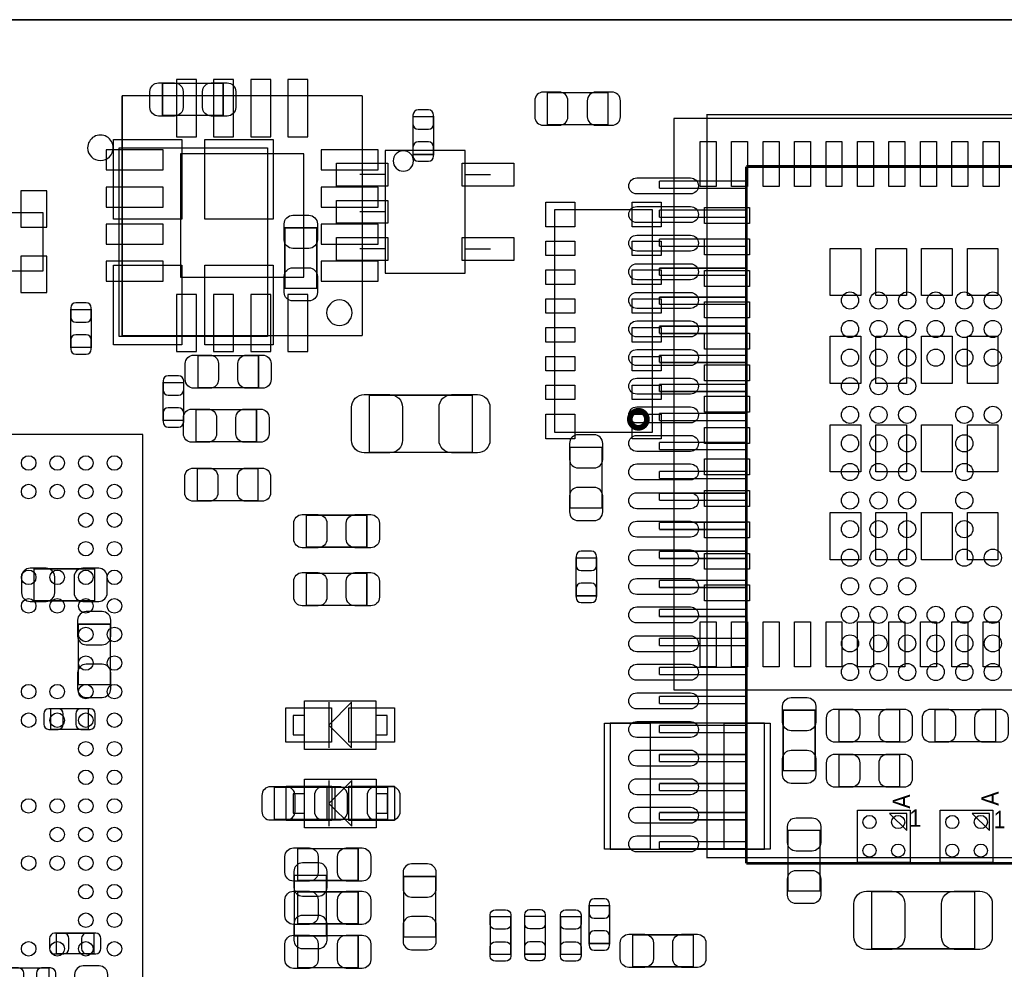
# Model space of a CAD drawing. Extents: x 7.2 to 74.8, y 33.9 to 67.
# Tile 6 of 8: x 38.4 to 55.6, y 50.4 to 67. Entities that reach past the tile are written whole.
import ezdxf

# ---------------------------------------------------------------- set-up
doc = ezdxf.new("R2010")
doc.units = 0
for name, color, linetype in [('ASSEMBLY_BOTTOM', 52, 'CONTINUOUS'), ('ASSEMBLY_TOP', 140, 'CONTINUOUS'), ('BOTTOM', 2, 'CONTINUOUS'), ('OUTLINE', 3, 'CONTINUOUS'), ('TOP', 5, 'CONTINUOUS')]:
    doc.layers.add(name, color=color, linetype=linetype)

msp = doc.modelspace()

# ---------------------------------------------------------------- linework, layer by layer
at = {"layer": 'ASSEMBLY_BOTTOM'}
for points, const_width in [([(44.390564, 65.660524), (40.19042, 65.660524)], 0.0254), ([(40.19042, 65.660524), (40.19042, 61.46038)], 0.0254), ([(44.390564, 61.46038), (44.390564, 65.660524)], 0.0254), ([(47.627794, 65.710308), (47.627794, 65.150492), (48.68799, 65.150492), (48.68799, 65.710308), (47.627794, 65.710308)], 0.024892), ([(45.637958, 65.289938), (45.277786, 65.289938), (45.277786, 64.630046), (45.637958, 64.630046), (45.637958, 65.289938)], 0.024892), ([(50.423318, 65.325244), (50.423318, 52.325016), (61.923422, 52.325016), (61.923422, 65.325244), (50.423318, 65.325244)], 0.0254), ([(67.925188, 64.419226), (51.110388, 64.419226)], 0.0508), ([(51.110388, 64.419226), (51.110388, 52.227226)], 0.0508), ([(49.586388, 64.038226), (49.586388, 64.165226)], 0.0254), ([(49.586388, 64.165226), (51.110388, 64.165226)], 0.0254), ([(51.110388, 64.038226), (49.586388, 64.038226)], 0.0254), ([(49.586388, 63.530226), (49.586388, 63.657226)], 0.0254), ([(49.586388, 63.657226), (51.110388, 63.657226)], 0.0254), ([(51.110388, 63.530226), (49.586388, 63.530226)], 0.0254), ([(49.586388, 63.022226), (49.586388, 63.149226)], 0.0254), ([(49.586388, 63.149226), (51.110388, 63.149226)], 0.0254), ([(51.110388, 63.022226), (49.586388, 63.022226)], 0.0254), ([(49.586388, 62.514226), (49.586388, 62.641226)], 0.0254), ([(49.586388, 62.641226), (51.110388, 62.641226)], 0.0254), ([(51.110388, 62.514226), (49.586388, 62.514226)], 0.0254), ([(49.586388, 62.006226), (49.586388, 62.133226)], 0.0254), ([(49.586388, 62.133226), (51.110388, 62.133226)], 0.0254), ([(51.110388, 62.006226), (49.586388, 62.006226)], 0.0254), ([(39.291006, 61.254386), (39.651178, 61.254386), (39.651178, 61.914278), (39.291006, 61.914278), (39.291006, 61.254386)], 0.024892), ([(49.586388, 61.498226), (49.586388, 61.625226)], 0.0254), ([(49.586388, 61.625226), (51.110388, 61.625226)], 0.0254), ([(51.110388, 61.498226), (49.586388, 61.498226)], 0.0254), ([(40.19042, 61.46038), (44.390564, 61.46038)], 0.0254), ([(49.586388, 60.990226), (49.586388, 61.117226)], 0.0254), ([(49.586388, 61.117226), (51.110388, 61.117226)], 0.0254), ([(51.110388, 60.990226), (49.586388, 60.990226)], 0.0254), ([(40.906446, 59.979306), (41.266618, 59.979306), (41.266618, 60.639198), (40.906446, 60.639198), (40.906446, 59.979306)], 0.024892), ([(49.586388, 60.482226), (49.586388, 60.609226)], 0.0254), ([(49.586388, 60.609226), (51.110388, 60.609226)], 0.0254), ([(51.110388, 60.482226), (49.586388, 60.482226)], 0.0254), ([(49.586388, 59.974226), (49.586388, 60.101226)], 0.0254), ([(49.586388, 60.101226), (51.110388, 60.101226)], 0.0254), ([(51.110388, 59.974226), (49.586388, 59.974226)], 0.0254), ([(49.586388, 59.466226), (49.586388, 59.593226)], 0.0254), ([(49.586388, 59.593226), (51.110388, 59.593226)], 0.0254), ([(48.586898, 59.504834), (48.027082, 59.504834), (48.027082, 58.444638), (48.586898, 58.444638), (48.586898, 59.504834)], 0.024892), ([(51.110388, 59.466226), (49.586388, 59.466226)], 0.0254), ([(49.586388, 58.958226), (49.586388, 59.085226)], 0.0254), ([(49.586388, 59.085226), (51.110388, 59.085226)], 0.0254), ([(51.110388, 58.958226), (49.586388, 58.958226)], 0.0254), ([(49.586388, 58.577226), (49.586388, 58.704226)], 0.0254), ([(49.586388, 58.704226), (51.110388, 58.704226)], 0.0254), ([(51.110388, 58.577226), (49.586388, 58.577226)], 0.0254), ([(49.586388, 58.069226), (49.586388, 58.196226)], 0.0254), ([(49.586388, 58.196226), (51.110388, 58.196226)], 0.0254), ([(51.110388, 58.069226), (49.586388, 58.069226)], 0.0254), ([(48.130206, 56.908192), (48.490378, 56.908192), (48.490378, 57.568084), (48.130206, 57.568084), (48.130206, 56.908192)], 0.024892), ([(49.586388, 57.561226), (49.586388, 57.688226)], 0.0254), ([(49.586388, 57.688226), (51.110388, 57.688226)], 0.0254), ([(51.110388, 57.561226), (49.586388, 57.561226)], 0.0254), ([(38.64991, 57.380124), (38.64991, 56.820308), (39.710106, 56.820308), (39.710106, 57.380124), (38.64991, 57.380124)], 0.024892), ([(49.586388, 57.053226), (49.586388, 57.180226)], 0.0254), ([(49.586388, 57.180226), (51.110388, 57.180226)], 0.0254), ([(51.110388, 57.053226), (49.586388, 57.053226)], 0.0254), ([(49.586388, 56.545226), (49.586388, 56.672226)], 0.0254), ([(49.586388, 56.672226), (51.110388, 56.672226)], 0.0254), ([(51.110388, 56.545226), (49.586388, 56.545226)], 0.0254), ([(39.981632, 56.411622), (39.421816, 56.411622), (39.421816, 55.351426), (39.981632, 55.351426), (39.981632, 56.411622)], 0.024892), ([(49.586388, 56.037226), (49.586388, 56.164226)], 0.0254), ([(49.586388, 56.164226), (51.110388, 56.164226)], 0.0254), ([(51.110388, 56.037226), (49.586388, 56.037226)], 0.0254), ([(49.586388, 55.529226), (49.586388, 55.656226)], 0.0254), ([(49.586388, 55.656226), (51.110388, 55.656226)], 0.0254), ([(51.110388, 55.529226), (49.586388, 55.529226)], 0.0254), ([(49.586388, 55.021226), (49.586388, 55.148226)], 0.0254), ([(49.586388, 55.148226), (51.110388, 55.148226)], 0.0254), ([(51.110388, 55.021226), (49.586388, 55.021226)], 0.0254), ([(38.939216, 54.932072), (38.939216, 54.5719), (39.599108, 54.5719), (39.599108, 54.932072), (38.939216, 54.932072)], 0.024892), ([(49.586388, 54.513226), (49.586388, 54.640226)], 0.0254), ([(49.586388, 54.640226), (51.110388, 54.640226)], 0.0254), ([(51.110388, 54.513226), (49.586388, 54.513226)], 0.0254), ([(49.586388, 54.005226), (49.586388, 54.132226)], 0.0254), ([(49.586388, 54.132226), (51.110388, 54.132226)], 0.0254), ([(51.110388, 54.005226), (49.586388, 54.005226)], 0.0254), ([(49.586388, 53.497226), (49.586388, 53.624226)], 0.0254), ([(49.586388, 53.624226), (51.110388, 53.624226)], 0.0254), ([(42.854118, 53.5559), (42.854118, 52.996084), (43.914314, 52.996084), (43.914314, 53.5559), (42.854118, 53.5559)], 0.024892), ([(44.834302, 52.996084), (44.834302, 53.5559), (43.774106, 53.5559), (43.774106, 52.996084), (44.834302, 52.996084)], 0.024892), ([(51.110388, 53.497226), (49.586388, 53.497226)], 0.0254), ([(49.586388, 52.989226), (49.586388, 53.116226)], 0.0254), ([(49.586388, 53.116226), (51.110388, 53.116226)], 0.0254), ([(51.110388, 52.989226), (49.586388, 52.989226)], 0.0254), ([(49.586388, 52.481226), (49.586388, 52.608226)], 0.0254), ([(49.586388, 52.608226), (51.110388, 52.608226)], 0.0254), ([(51.110388, 52.481226), (49.586388, 52.481226)], 0.0254), ([(51.110388, 52.227226), (67.925188, 52.227226)], 0.0508), ([(43.204384, 50.955702), (43.7642, 50.955702), (43.7642, 52.015898), (43.204384, 52.015898), (43.204384, 50.955702)], 0.024892), ([(45.113956, 50.936906), (45.673772, 50.936906), (45.673772, 51.997102), (45.113956, 51.997102), (45.113956, 50.936906)], 0.024892), ([(48.358806, 50.825654), (48.718978, 50.825654), (48.718978, 51.485546), (48.358806, 51.485546), (48.358806, 50.825654)], 0.024892), ([(39.039546, 51.005486), (39.039546, 50.645314), (39.699438, 50.645314), (39.699438, 51.005486), (39.039546, 51.005486)], 0.024892), ([(38.249606, 50.39741), (38.249606, 50.037238), (38.909498, 50.037238), (38.909498, 50.39741), (38.249606, 50.39741)], 0.024892)]:
    msp.add_lwpolyline(points, dxfattribs=dict(at, const_width=const_width))
msp.add_lwpolyline([(36.804092, 62.595252), (38.810692, 62.595252), (38.810692, 63.611252), (36.804092, 63.611252), (36.804092, 62.595252)], dxfattribs=at)
msp.add_lwpolyline([(43.990514, 62.08395, 0.414271), (43.766994, 61.86043, 0.414144), (43.990514, 61.63691, 0.414156), (44.214034, 61.86043, 0.414144)], format="xyb", close=True, dxfattribs=at)
at = {"layer": 'ASSEMBLY_TOP', "const_width": 0.024892}
for points in [[(40.896794, 65.312544), (40.896794, 65.87236), (41.95699, 65.87236), (41.95699, 65.312544), (40.896794, 65.312544)], [(43.595544, 62.286388), (43.035728, 62.286388), (43.035728, 63.346584), (43.595544, 63.346584), (43.595544, 62.286388)], [(41.515538, 60.550298), (41.515538, 61.110114), (42.575734, 61.110114), (42.575734, 60.550298), (41.515538, 60.550298)], [(44.51477, 59.418474), (44.51477, 60.418726), (46.314614, 60.418726), (46.314614, 59.418474), (44.51477, 59.418474)], [(41.480994, 59.60491), (41.480994, 60.164726), (42.54119, 60.164726), (42.54119, 59.60491), (41.480994, 59.60491)], [(41.506394, 58.571892), (41.506394, 59.131708), (42.56659, 59.131708), (42.56659, 58.571892), (41.506394, 58.571892)], [(43.411394, 57.759092), (43.411394, 58.318908), (44.47159, 58.318908), (44.47159, 57.759092), (43.411394, 57.759092)], [(43.411394, 56.743092), (43.411394, 57.302908), (44.47159, 57.302908), (44.47159, 56.743092), (43.411394, 56.743092)], [(51.754024, 54.90718), (52.31384, 54.90718), (52.31384, 53.846984), (51.754024, 53.846984), (51.754024, 54.90718)], [(53.79339, 54.915308), (53.79339, 54.355492), (52.733194, 54.355492), (52.733194, 54.915308), (53.79339, 54.915308)], [(55.46979, 54.915308), (55.46979, 54.355492), (54.409594, 54.355492), (54.409594, 54.915308), (55.46979, 54.915308)], [(53.79339, 54.127908), (53.79339, 53.568092), (52.733194, 53.568092), (52.733194, 54.127908), (53.79339, 54.127908)], [(52.4002, 51.743102), (51.840384, 51.743102), (51.840384, 52.803298), (52.4002, 52.803298), (52.4002, 51.743102)], [(43.258994, 51.92649), (43.258994, 52.486306), (44.31919, 52.486306), (44.31919, 51.92649), (43.258994, 51.92649)], [(43.258994, 51.169824), (43.258994, 51.72964), (44.31919, 51.72964), (44.31919, 51.169824), (43.258994, 51.169824)], [(53.30317, 50.731674), (53.30317, 51.731926), (55.103014, 51.731926), (55.103014, 50.731674), (53.30317, 50.731674)], [(46.989746, 50.634646), (46.629574, 50.634646), (46.629574, 51.294538), (46.989746, 51.294538), (46.989746, 50.634646)], [(47.593504, 50.638964), (47.233332, 50.638964), (47.233332, 51.298856), (47.593504, 51.298856), (47.593504, 50.638964)], [(48.218852, 50.634138), (47.85868, 50.634138), (47.85868, 51.29403), (48.218852, 51.29403), (48.218852, 50.634138)], [(50.183542, 50.97653), (50.183542, 50.416714), (49.123346, 50.416714), (49.123346, 50.97653), (50.183542, 50.97653)], [(43.258994, 50.400204), (43.258994, 50.96002), (44.31919, 50.96002), (44.31919, 50.400204), (43.258994, 50.400204)]]:
    msp.add_lwpolyline(points, dxfattribs=at)
at = {"layer": 'ASSEMBLY_TOP'}
for points in [[(59.841892, 65.260728), (49.844452, 65.260728), (49.844452, 55.263288), (59.841892, 55.263288), (59.841892, 65.260728)], [(44.790868, 64.702182), (44.790868, 62.552072), (46.190916, 62.552072), (46.190916, 64.702182), (44.790868, 64.702182)], [(44.805092, 64.27724), (44.347892, 64.27724)], [(46.176692, 64.27724), (46.633892, 64.27724)], [(44.805092, 63.627), (44.347892, 63.627)], [(44.805092, 62.97676), (44.347892, 62.97676)], [(46.176692, 62.97676), (46.633892, 62.97676)], [(26.554938, 45.731938), (40.55491, 45.731938), (40.55491, 59.73191), (26.954988, 59.73191), (26.554938, 59.33186), (26.554938, 45.731938)], [(43.37939, 55.070756), (44.629578, 55.070756), (44.629578, 54.220872), (43.37939, 54.220872), (43.37939, 55.070756)], [(43.804586, 55.045864), (43.804586, 54.245764)], [(44.204382, 55.045864), (43.804586, 54.645814), (44.204382, 54.245764), (44.204382, 55.045864)], [(43.37939, 54.475888), (43.37939, 54.81574), (43.179492, 54.81574), (43.179492, 54.475888), (43.37939, 54.475888)], [(44.829476, 54.475888), (44.829476, 54.81574), (44.629578, 54.81574), (44.629578, 54.475888), (44.829476, 54.475888)], [(48.725836, 52.477416), (51.425856, 52.477416), (51.425856, 54.67731), (48.725836, 54.67731), (48.725836, 52.477416)], [(43.382184, 53.70068), (44.632372, 53.70068), (44.632372, 52.850796), (43.382184, 52.850796), (43.382184, 53.70068)], [(43.80738, 53.675788), (43.80738, 52.875688)], [(44.207176, 53.675788), (43.80738, 53.275738), (44.207176, 52.875688), (44.207176, 53.675788)], [(43.382184, 53.105812), (43.382184, 53.445664), (43.182286, 53.445664), (43.182286, 53.105812), (43.382184, 53.105812)], [(44.83227, 53.105812), (44.83227, 53.445664), (44.632372, 53.445664), (44.632372, 53.105812), (44.83227, 53.105812)], [(53.056028, 53.159406), (53.973984, 53.159406), (53.973984, 52.24145), (53.056028, 52.24145), (53.056028, 53.159406)], [(54.50332, 53.159406), (55.421276, 53.159406), (55.421276, 52.24145), (54.50332, 52.24145), (54.50332, 53.159406)]]:
    msp.add_lwpolyline(points, dxfattribs=at)
for points in [[(40.033956, 64.746886, 1.000125), (39.586916, 64.746886, 0.999875), (40.033956, 64.746886)], [(45.287692, 64.516, 1), (44.932092, 64.516, 1), (45.287692, 64.516)]]:
    msp.add_lwpolyline(points, format="xyb", dxfattribs=at)
for points in [[(40.136064, 64.74587), (42.736008, 64.74587), (42.736008, 61.445902), (40.136064, 61.445902)], [(49.461928, 59.765946), (47.760128, 59.765946), (47.760128, 63.667386), (49.461928, 63.667386)], [(53.915056, 53.100478), (53.615082, 53.100478), (53.915056, 52.800504)], [(55.362348, 53.100478), (55.062374, 53.100478), (55.362348, 52.800504)]]:
    msp.add_lwpolyline(points, close=True, dxfattribs=at)
at = {"layer": 'ASSEMBLY_TOP', "const_width": 0.09906}
msp.add_lwpolyline([(49.370488, 59.996578, 0.999739), (49.07153, 59.996832, 1.000261), (49.370488, 59.996578)], format="xyb", dxfattribs=at)
at = {"layer": 'BOTTOM'}
for points in [[(41.14038, 64.940561), (41.490392, 64.940561), (41.490392, 65.940559), (41.14038, 65.940559)], [(41.790366, 64.940561), (42.140378, 64.940561), (42.140378, 65.940559), (41.790366, 65.940559)], [(42.440606, 64.940561), (42.790618, 64.940561), (42.790618, 65.940559), (42.440606, 65.940559)], [(43.090592, 64.940561), (43.440604, 64.940561), (43.440604, 65.940559), (43.090592, 65.940559)], [(39.910385, 64.360552), (40.910383, 64.360552), (40.910383, 64.710564), (39.910385, 64.710564)], [(41.210484, 62.480444), (43.3705, 62.480444), (43.3705, 64.64046), (41.210484, 64.64046)], [(43.670601, 64.360552), (44.670599, 64.360552), (44.670599, 64.710564), (43.670601, 64.710564)], [(38.4175, 63.992252), (38.4175, 63.357252), (38.8747, 63.357252), (38.8747, 63.992252)], [(39.910385, 63.710566), (40.910383, 63.710566), (40.910383, 64.060578), (39.910385, 64.060578)], [(43.670601, 63.710566), (44.670599, 63.710566), (44.670599, 64.060578), (43.670601, 64.060578)], [(39.910385, 63.060326), (40.910383, 63.060326), (40.910383, 63.410338), (39.910385, 63.410338)], [(43.670601, 63.060326), (44.670599, 63.060326), (44.670599, 63.410338), (43.670601, 63.410338)], [(38.418262, 62.849252), (38.418262, 62.214252), (38.875462, 62.214252), (38.875462, 62.849252)], [(39.910385, 62.41034), (40.910383, 62.41034), (40.910383, 62.760352), (39.910385, 62.760352)], [(43.670601, 62.41034), (44.670599, 62.41034), (44.670599, 62.760352), (43.670601, 62.760352)], [(41.14038, 61.180345), (41.490392, 61.180345), (41.490392, 62.180343), (41.14038, 62.180343)], [(41.790366, 61.180345), (42.140378, 61.180345), (42.140378, 62.180343), (41.790366, 62.180343)], [(42.440606, 61.180345), (42.790618, 61.180345), (42.790618, 62.180343), (42.440606, 62.180343)], [(43.090592, 61.180345), (43.440604, 61.180345), (43.440604, 62.180343), (43.090592, 62.180343)]]:
    msp.add_lwpolyline(points, close=True, dxfattribs=at)
for points in [[(47.557944, 65.140332), (47.837852, 65.140332, 0.414846), (47.987966, 65.290446), (47.987966, 65.570354, 0.414846), (47.837852, 65.720468), (47.557944, 65.720468, 0.414846), (47.40783, 65.570354), (47.40783, 65.290446, 0.414846)], [(48.75784, 65.720468), (48.477932, 65.720468, 0.414846), (48.327818, 65.570354), (48.327818, 65.290446, 0.414846), (48.477932, 65.140332), (48.75784, 65.140332, 0.414846), (48.907954, 65.290446), (48.907954, 65.570354, 0.414846)], [(45.277786, 65.31991), (45.277786, 65.15989, 0.413587), (45.367956, 65.069974), (45.547788, 65.069974, 0.413587), (45.637958, 65.15989), (45.637958, 65.31991, 0.413587), (45.547788, 65.409826), (45.367956, 65.409826, 0.413587)], [(45.637958, 64.600074), (45.637958, 64.760094, 0.413587), (45.547788, 64.85001), (45.367956, 64.85001, 0.413587), (45.277786, 64.760094), (45.277786, 64.600074, 0.413587), (45.367956, 64.510158), (45.547788, 64.510158, 0.413587)], [(50.132488, 63.939166), (49.192688, 63.939166, -1), (49.192688, 64.218566), (50.132488, 64.218566, -1)], [(50.132488, 63.438786), (49.192688, 63.438786, -1), (49.192688, 63.718186), (50.132488, 63.718186, -1)], [(50.132488, 62.938406), (49.192688, 62.938406, -1), (49.192688, 63.217806), (50.132488, 63.217806, -1)], [(50.132488, 62.438026), (49.192688, 62.438026, -1), (49.192688, 62.717426), (50.132488, 62.717426, -1)], [(50.132488, 61.937646), (49.192688, 61.937646, -1), (49.192688, 62.217046), (50.132488, 62.217046, -1)], [(39.291006, 61.94425), (39.291006, 61.78423, 0.413587), (39.381176, 61.694314), (39.561008, 61.694314, 0.413587), (39.651178, 61.78423), (39.651178, 61.94425, 0.413587), (39.561008, 62.034166), (39.381176, 62.034166, 0.413587)], [(50.132488, 61.437266), (49.192688, 61.437266, -1), (49.192688, 61.716666), (50.132488, 61.716666, -1)], [(39.651178, 61.224414), (39.651178, 61.384434, 0.413587), (39.561008, 61.47435), (39.381176, 61.47435, 0.413587), (39.291006, 61.384434), (39.291006, 61.224414, 0.413587), (39.381176, 61.134498), (39.561008, 61.134498, 0.413587)], [(50.132488, 60.936886), (49.192688, 60.936886, -1), (49.192688, 61.216286), (50.132488, 61.216286, -1)], [(40.906446, 60.66917), (40.906446, 60.50915, 0.413587), (40.996616, 60.419234), (41.176448, 60.419234, 0.413587), (41.266618, 60.50915), (41.266618, 60.66917, 0.413587), (41.176448, 60.759086), (40.996616, 60.759086, 0.413587)], [(50.132488, 60.436506), (49.192688, 60.436506, -1), (49.192688, 60.715906), (50.132488, 60.715906, -1)], [(41.266618, 59.949334), (41.266618, 60.109354, 0.413587), (41.176448, 60.19927), (40.996616, 60.19927, 0.413587), (40.906446, 60.109354), (40.906446, 59.949334, 0.413587), (40.996616, 59.859418), (41.176448, 59.859418, 0.413587)], [(50.132488, 59.933586), (49.192688, 59.933586, -1), (49.192688, 60.212986), (50.132488, 60.212986, -1)], [(48.016922, 59.574684), (48.016922, 59.294776, 0.414846), (48.167036, 59.144662), (48.446944, 59.144662, 0.414846), (48.597058, 59.294776), (48.597058, 59.574684, 0.414846), (48.446944, 59.724798), (48.167036, 59.724798, 0.414846)], [(50.132488, 59.435746), (49.192688, 59.435746, -1), (49.192688, 59.715146), (50.132488, 59.715146, -1)], [(50.132488, 58.935366), (49.192688, 58.935366, -1), (49.192688, 59.214766), (50.132488, 59.214766, -1)], [(48.597058, 58.374788), (48.597058, 58.654696, 0.414846), (48.446944, 58.80481), (48.167036, 58.80481, 0.414846), (48.016922, 58.654696), (48.016922, 58.374788, 0.414846), (48.167036, 58.224674), (48.446944, 58.224674, 0.414846)], [(50.132488, 58.432446), (49.192688, 58.432446, -1), (49.192688, 58.711846), (50.132488, 58.711846, -1)], [(50.132488, 57.934606), (49.192688, 57.934606, -1), (49.192688, 58.214006), (50.132488, 58.214006, -1)], [(50.132488, 57.431686), (49.192688, 57.431686, -1), (49.192688, 57.711086), (50.132488, 57.711086, -1)], [(48.130206, 57.598056), (48.130206, 57.438036, 0.413587), (48.220376, 57.34812), (48.400208, 57.34812, 0.413587), (48.490378, 57.438036), (48.490378, 57.598056, 0.413587), (48.400208, 57.687972), (48.220376, 57.687972, 0.413587)], [(38.58006, 56.810148), (38.859968, 56.810148, 0.414846), (39.010082, 56.960262), (39.010082, 57.24017, 0.414846), (38.859968, 57.390284), (38.58006, 57.390284, 0.414846), (38.429946, 57.24017), (38.429946, 56.960262, 0.414846)], [(39.779956, 57.390284), (39.500048, 57.390284, 0.414846), (39.349934, 57.24017), (39.349934, 56.960262, 0.414846), (39.500048, 56.810148), (39.779956, 56.810148, 0.414846), (39.93007, 56.960262), (39.93007, 57.24017, 0.414846)], [(50.132488, 56.931306), (49.192688, 56.931306, -1), (49.192688, 57.210706), (50.132488, 57.210706, -1)], [(48.490378, 56.87822), (48.490378, 57.03824, 0.413587), (48.400208, 57.128156), (48.220376, 57.128156, 0.413587), (48.130206, 57.03824), (48.130206, 56.87822, 0.413587), (48.220376, 56.788304), (48.400208, 56.788304, 0.413587)], [(50.132488, 56.433466), (49.192688, 56.433466, -1), (49.192688, 56.712866), (50.132488, 56.712866, -1)], [(39.411656, 56.481472), (39.411656, 56.201564, 0.414846), (39.56177, 56.05145), (39.841678, 56.05145, 0.414846), (39.991792, 56.201564), (39.991792, 56.481472, 0.414846), (39.841678, 56.631586), (39.56177, 56.631586, 0.414846)], [(50.132488, 55.930546), (49.192688, 55.930546, -1), (49.192688, 56.209946), (50.132488, 56.209946, -1)], [(39.991792, 55.281576), (39.991792, 55.561484, 0.414846), (39.841678, 55.711598), (39.56177, 55.711598, 0.414846), (39.411656, 55.561484), (39.411656, 55.281576, 0.414846), (39.56177, 55.131462), (39.841678, 55.131462, 0.414846)], [(50.132488, 55.430166), (49.192688, 55.430166, -1), (49.192688, 55.709566), (50.132488, 55.709566, -1)], [(50.132488, 54.929786), (49.192688, 54.929786, -1), (49.192688, 55.209186), (50.132488, 55.209186, -1)], [(38.909244, 54.5719), (39.069264, 54.5719, 0.413587), (39.15918, 54.66207), (39.15918, 54.841902, 0.413587), (39.069264, 54.932072), (38.909244, 54.932072, 0.413587), (38.819328, 54.841902), (38.819328, 54.66207, 0.413587)], [(39.62908, 54.932072), (39.46906, 54.932072, 0.413587), (39.379144, 54.841902), (39.379144, 54.66207, 0.413587), (39.46906, 54.5719), (39.62908, 54.5719, 0.413587), (39.718996, 54.66207), (39.718996, 54.841902, 0.413587)], [(50.132488, 54.429406), (49.192688, 54.429406, -1), (49.192688, 54.708806), (50.132488, 54.708806, -1)], [(50.132488, 53.929026), (49.192688, 53.929026, -1), (49.192688, 54.208426), (50.132488, 54.208426, -1)], [(50.132488, 53.428646), (49.192688, 53.428646, -1), (49.192688, 53.708046), (50.132488, 53.708046, -1)], [(42.784268, 52.985924), (43.064176, 52.985924, 0.414846), (43.21429, 53.136038), (43.21429, 53.415946, 0.414846), (43.064176, 53.56606), (42.784268, 53.56606, 0.414846), (42.634154, 53.415946), (42.634154, 53.136038, 0.414846)], [(43.984164, 53.56606), (43.704256, 53.56606, 0.414846), (43.554142, 53.415946), (43.554142, 53.136038, 0.414846), (43.704256, 52.985924), (43.984164, 52.985924, 0.414846), (44.134278, 53.136038), (44.134278, 53.415946, 0.414846)], [(43.704256, 52.985924), (43.984164, 52.985924, 0.414846), (44.134278, 53.136038), (44.134278, 53.415946, 0.414846), (43.984164, 53.56606), (43.704256, 53.56606, 0.414846), (43.554142, 53.415946), (43.554142, 53.136038, 0.414846)], [(44.904152, 53.56606), (44.624244, 53.56606, 0.414846), (44.47413, 53.415946), (44.47413, 53.136038, 0.414846), (44.624244, 52.985924), (44.904152, 52.985924, 0.414846), (45.054266, 53.136038), (45.054266, 53.415946, 0.414846)], [(50.132488, 52.928266), (49.192688, 52.928266, -1), (49.192688, 53.207666), (50.132488, 53.207666, -1)], [(50.132488, 52.427886), (49.192688, 52.427886, -1), (49.192688, 52.707286), (50.132488, 52.707286, -1)], [(43.194224, 52.085748), (43.194224, 51.80584, 0.414846), (43.344338, 51.655726), (43.624246, 51.655726, 0.414846), (43.77436, 51.80584), (43.77436, 52.085748, 0.414846), (43.624246, 52.235862), (43.344338, 52.235862, 0.414846)], [(45.103796, 52.066952), (45.103796, 51.787044, 0.414846), (45.25391, 51.63693), (45.533818, 51.63693, 0.414846), (45.683932, 51.787044), (45.683932, 52.066952, 0.414846), (45.533818, 52.217066), (45.25391, 52.217066, 0.414846)], [(48.358806, 51.515518), (48.358806, 51.355498, 0.413587), (48.448976, 51.265582), (48.628808, 51.265582, 0.413587), (48.718978, 51.355498), (48.718978, 51.515518, 0.413587), (48.628808, 51.605434), (48.448976, 51.605434, 0.413587)], [(43.77436, 50.885852), (43.77436, 51.16576, 0.414846), (43.624246, 51.315874), (43.344338, 51.315874, 0.414846), (43.194224, 51.16576), (43.194224, 50.885852, 0.414846), (43.344338, 50.735738), (43.624246, 50.735738, 0.414846)], [(45.683932, 50.867056), (45.683932, 51.146964, 0.414846), (45.533818, 51.297078), (45.25391, 51.297078, 0.414846), (45.103796, 51.146964), (45.103796, 50.867056, 0.414846), (45.25391, 50.716942), (45.533818, 50.716942, 0.414846)], [(39.009574, 50.645314), (39.169594, 50.645314, 0.413587), (39.25951, 50.735484), (39.25951, 50.915316, 0.413587), (39.169594, 51.005486), (39.009574, 51.005486, 0.413587), (38.919658, 50.915316), (38.919658, 50.735484, 0.413587)], [(39.72941, 51.005486), (39.56939, 51.005486, 0.413587), (39.479474, 50.915316), (39.479474, 50.735484, 0.413587), (39.56939, 50.645314), (39.72941, 50.645314, 0.413587), (39.819326, 50.735484), (39.819326, 50.915316, 0.413587)], [(48.718978, 50.795682), (48.718978, 50.955702, 0.413587), (48.628808, 51.045618), (48.448976, 51.045618, 0.413587), (48.358806, 50.955702), (48.358806, 50.795682, 0.413587), (48.448976, 50.705766), (48.628808, 50.705766, 0.413587)], [(38.219634, 50.037238), (38.379654, 50.037238, 0.413587), (38.46957, 50.127408), (38.46957, 50.30724, 0.413587), (38.379654, 50.39741), (38.219634, 50.39741, 0.413587), (38.129718, 50.30724), (38.129718, 50.127408, 0.413587)], [(38.93947, 50.39741), (38.77945, 50.39741, 0.413587), (38.689534, 50.30724), (38.689534, 50.127408, 0.413587), (38.77945, 50.037238), (38.93947, 50.037238, 0.413587), (39.029386, 50.127408), (39.029386, 50.30724, 0.413587)], [(39.358824, 50.282348), (39.358824, 50.00244, 0.414846), (39.508938, 49.852326), (39.788846, 49.852326, 0.414846), (39.93896, 50.00244), (39.93896, 50.282348, 0.414846), (39.788846, 50.432462), (39.508938, 50.432462, 0.414846)]]:
    msp.add_lwpolyline(points, format="xyb", close=True, dxfattribs=at)
for centre in [(52.92344, 62.07506), (53.423312, 62.07506), (53.923438, 62.07506), (54.42331, 62.07506), (54.923436, 62.07506), (55.423308, 62.07506), (52.92344, 61.575188), (53.423312, 61.575188), (53.923438, 61.575188), (54.42331, 61.575188), (54.923436, 61.575188), (55.423308, 61.575188), (52.92344, 61.075062), (53.423312, 61.075062), (53.923438, 61.075062), (54.42331, 61.075062), (54.923436, 61.075062), (55.423308, 61.075062), (52.92344, 60.57519), (53.423312, 60.57519), (53.923438, 60.57519), (52.92344, 60.075064), (53.423312, 60.075064), (53.923438, 60.075064), (54.923436, 60.075064), (55.423308, 60.075064), (52.92344, 59.575192), (53.423312, 59.575192), (53.923438, 59.575192), (54.923436, 59.575192), (52.92344, 59.075066), (53.423312, 59.075066), (53.923438, 59.075066), (54.923436, 59.075066), (52.92344, 58.575194), (53.423312, 58.575194), (53.923438, 58.575194), (54.923436, 58.575194), (52.92344, 58.075068), (53.423312, 58.075068), (53.923438, 58.075068), (54.923436, 58.075068), (52.92344, 57.575196), (53.423312, 57.575196), (53.923438, 57.575196), (54.923436, 57.575196), (55.423308, 57.575196), (52.92344, 57.07507), (53.423312, 57.07507), (53.923438, 57.07507), (52.92344, 56.575198), (53.423312, 56.575198), (53.923438, 56.575198), (54.42331, 56.575198), (54.923436, 56.575198), (55.423308, 56.575198), (52.92344, 56.075072), (53.423312, 56.075072), (53.923438, 56.075072), (54.42331, 56.075072), (54.923436, 56.075072), (55.423308, 56.075072), (52.92344, 55.5752), (53.423312, 55.5752), (53.923438, 55.5752), (54.42331, 55.5752), (54.923436, 55.5752), (55.423308, 55.5752)]:
    msp.add_circle(centre, 0.149987, dxfattribs=at)
at = {"layer": 'OUTLINE'}
for points in [[(74.799444, 66.987928), (7.199376, 66.987928)], [(7.199376, 66.987928), (74.799444, 66.987928)], [(74.799444, 66.987928), (7.199376, 66.987928)]]:
    msp.add_lwpolyline(points, dxfattribs=at)
for points in [[(72.800464, 53.993796, 0.414214), (74.799444, 51.994816), (74.799444, 33.993836), (23.948644, 33.993836), (23.948644, 37.493956, 0.414214), (23.450804, 37.994336, 0.414214), (22.950424, 37.493956), (22.950424, 33.993836), (7.199884, 33.993836), (7.199884, 51.994816, 0.414214), (9.198864, 53.993796, 0.414214), (7.199884, 55.992776), (7.199376, 66.987928), (74.799444, 66.987928), (74.799444, 55.992776, 0.414214)], [(74.799444, 55.992776, 0.414214), (72.800464, 53.993796, 0.414214), (74.799444, 51.994816), (74.799444, 33.993836), (23.948644, 33.993836), (23.948644, 37.493956, 0.414214), (23.450804, 37.994336, 0.414214), (22.950424, 37.493956), (22.950424, 33.993836), (7.199884, 33.993836), (7.199884, 51.994816, 0.414214), (9.198864, 53.993796, 0.414214), (7.199884, 55.992776), (7.199376, 66.987928), (74.799444, 66.987928)]]:
    msp.add_lwpolyline(points, format="xyb", close=True, dxfattribs=at)
at = {"layer": 'TOP'}
for points in [[(40.826944, 65.88252), (41.106852, 65.88252, -0.414846), (41.256966, 65.732406), (41.256966, 65.452498, -0.414846), (41.106852, 65.302384), (40.826944, 65.302384, -0.414846), (40.67683, 65.452498), (40.67683, 65.732406, -0.414846)], [(42.02684, 65.302384), (41.746932, 65.302384, -0.414846), (41.596818, 65.452498), (41.596818, 65.732406, -0.414846), (41.746932, 65.88252), (42.02684, 65.88252, -0.414846), (42.176954, 65.732406), (42.176954, 65.452498, -0.414846)], [(43.605704, 63.416434), (43.605704, 63.136526, -0.414846), (43.45559, 62.986412), (43.175682, 62.986412, -0.414846), (43.025568, 63.136526), (43.025568, 63.416434, -0.414846), (43.175682, 63.566548), (43.45559, 63.566548, -0.414846)], [(43.025568, 62.216538), (43.025568, 62.496446, -0.414846), (43.175682, 62.64656), (43.45559, 62.64656, -0.414846), (43.605704, 62.496446), (43.605704, 62.216538, -0.414846), (43.45559, 62.066424), (43.175682, 62.066424, -0.414846)], [(41.445688, 61.120274), (41.725596, 61.120274, -0.414846), (41.87571, 60.97016), (41.87571, 60.690252, -0.414846), (41.725596, 60.540138), (41.445688, 60.540138, -0.414846), (41.295574, 60.690252), (41.295574, 60.97016, -0.414846)], [(42.645584, 60.540138), (42.365676, 60.540138, -0.414846), (42.215562, 60.690252), (42.215562, 60.97016, -0.414846), (42.365676, 61.120274), (42.645584, 61.120274, -0.414846), (42.795698, 60.97016), (42.795698, 60.690252, -0.414846)], [(44.4246, 60.428632), (44.874688, 60.428632, -0.414414), (45.094652, 60.208668), (45.094652, 59.628532, -0.414414), (44.874688, 59.408568), (44.4246, 59.408568, -0.414414), (44.204636, 59.628532), (44.204636, 60.208668, -0.414414)], [(46.404784, 59.408568), (45.954696, 59.408568, -0.414414), (45.734732, 59.628532), (45.734732, 60.208668, -0.414414), (45.954696, 60.428632), (46.404784, 60.428632, -0.414414), (46.624748, 60.208668), (46.624748, 59.628532, -0.414414)], [(41.411144, 60.174886), (41.691052, 60.174886, -0.414846), (41.841166, 60.024772), (41.841166, 59.744864, -0.414846), (41.691052, 59.59475), (41.411144, 59.59475, -0.414846), (41.26103, 59.744864), (41.26103, 60.024772, -0.414846)], [(42.61104, 59.59475), (42.331132, 59.59475, -0.414846), (42.181018, 59.744864), (42.181018, 60.024772, -0.414846), (42.331132, 60.174886), (42.61104, 60.174886, -0.414846), (42.761154, 60.024772), (42.761154, 59.744864, -0.414846)], [(41.436544, 59.141868), (41.716452, 59.141868, -0.414846), (41.866566, 58.991754), (41.866566, 58.711846, -0.414846), (41.716452, 58.561732), (41.436544, 58.561732, -0.414846), (41.28643, 58.711846), (41.28643, 58.991754, -0.414846)], [(42.63644, 58.561732), (42.356532, 58.561732, -0.414846), (42.206418, 58.711846), (42.206418, 58.991754, -0.414846), (42.356532, 59.141868), (42.63644, 59.141868, -0.414846), (42.786554, 58.991754), (42.786554, 58.711846, -0.414846)], [(43.341544, 58.329068), (43.621452, 58.329068, -0.414846), (43.771566, 58.178954), (43.771566, 57.899046, -0.414846), (43.621452, 57.748932), (43.341544, 57.748932, -0.414846), (43.19143, 57.899046), (43.19143, 58.178954, -0.414846)], [(44.54144, 57.748932), (44.261532, 57.748932, -0.414846), (44.111418, 57.899046), (44.111418, 58.178954, -0.414846), (44.261532, 58.329068), (44.54144, 58.329068, -0.414846), (44.691554, 58.178954), (44.691554, 57.899046, -0.414846)], [(43.341544, 57.313068), (43.621452, 57.313068, -0.414846), (43.771566, 57.162954), (43.771566, 56.883046, -0.414846), (43.621452, 56.732932), (43.341544, 56.732932, -0.414846), (43.19143, 56.883046), (43.19143, 57.162954, -0.414846)], [(44.54144, 56.732932), (44.261532, 56.732932, -0.414846), (44.111418, 56.883046), (44.111418, 57.162954, -0.414846), (44.261532, 57.313068), (44.54144, 57.313068, -0.414846), (44.691554, 57.162954), (44.691554, 56.883046, -0.414846)], [(52.324, 54.97703), (52.324, 54.697122, -0.414846), (52.173886, 54.547008), (51.893978, 54.547008, -0.414846), (51.743864, 54.697122), (51.743864, 54.97703, -0.414846), (51.893978, 55.127144), (52.173886, 55.127144, -0.414846)], [(52.663344, 54.925468), (52.943252, 54.925468, -0.414846), (53.093366, 54.775354), (53.093366, 54.495446, -0.414846), (52.943252, 54.345332), (52.663344, 54.345332, -0.414846), (52.51323, 54.495446), (52.51323, 54.775354, -0.414846)], [(53.86324, 54.345332), (53.583332, 54.345332, -0.414846), (53.433218, 54.495446), (53.433218, 54.775354, -0.414846), (53.583332, 54.925468), (53.86324, 54.925468, -0.414846), (54.013354, 54.775354), (54.013354, 54.495446, -0.414846)], [(54.339744, 54.925468), (54.619652, 54.925468, -0.414846), (54.769766, 54.775354), (54.769766, 54.495446, -0.414846), (54.619652, 54.345332), (54.339744, 54.345332, -0.414846), (54.18963, 54.495446), (54.18963, 54.775354, -0.414846)], [(55.53964, 54.345332), (55.259732, 54.345332, -0.414846), (55.109618, 54.495446), (55.109618, 54.775354, -0.414846), (55.259732, 54.925468), (55.53964, 54.925468, -0.414846), (55.689754, 54.775354), (55.689754, 54.495446, -0.414846)], [(51.743864, 53.777134), (51.743864, 54.057042, -0.414846), (51.893978, 54.207156), (52.173886, 54.207156, -0.414846), (52.324, 54.057042), (52.324, 53.777134, -0.414846), (52.173886, 53.62702), (51.893978, 53.62702, -0.414846)], [(52.663344, 54.138068), (52.943252, 54.138068, -0.414846), (53.093366, 53.987954), (53.093366, 53.708046, -0.414846), (52.943252, 53.557932), (52.663344, 53.557932, -0.414846), (52.51323, 53.708046), (52.51323, 53.987954, -0.414846)], [(53.86324, 53.557932), (53.583332, 53.557932, -0.414846), (53.433218, 53.708046), (53.433218, 53.987954, -0.414846), (53.583332, 54.138068), (53.86324, 54.138068, -0.414846), (54.013354, 53.987954), (54.013354, 53.708046, -0.414846)], [(52.41036, 52.873148), (52.41036, 52.59324, -0.414846), (52.260246, 52.443126), (51.980338, 52.443126, -0.414846), (51.830224, 52.59324), (51.830224, 52.873148, -0.414846), (51.980338, 53.023262), (52.260246, 53.023262, -0.414846)], [(43.189144, 52.496466), (43.469052, 52.496466, -0.414846), (43.619166, 52.346352), (43.619166, 52.066444, -0.414846), (43.469052, 51.91633), (43.189144, 51.91633, -0.414846), (43.03903, 52.066444), (43.03903, 52.346352, -0.414846)], [(44.38904, 51.91633), (44.109132, 51.91633, -0.414846), (43.959018, 52.066444), (43.959018, 52.346352, -0.414846), (44.109132, 52.496466), (44.38904, 52.496466, -0.414846), (44.539154, 52.346352), (44.539154, 52.066444, -0.414846)], [(51.830224, 51.673252), (51.830224, 51.95316, -0.414846), (51.980338, 52.103274), (52.260246, 52.103274, -0.414846), (52.41036, 51.95316), (52.41036, 51.673252, -0.414846), (52.260246, 51.523138), (51.980338, 51.523138, -0.414846)], [(43.189144, 51.7398), (43.469052, 51.7398, -0.414846), (43.619166, 51.589686), (43.619166, 51.309778, -0.414846), (43.469052, 51.159664), (43.189144, 51.159664, -0.414846), (43.03903, 51.309778), (43.03903, 51.589686, -0.414846)], [(44.38904, 51.159664), (44.109132, 51.159664, -0.414846), (43.959018, 51.309778), (43.959018, 51.589686, -0.414846), (44.109132, 51.7398), (44.38904, 51.7398, -0.414846), (44.539154, 51.589686), (44.539154, 51.309778, -0.414846)], [(53.213, 51.741832), (53.663088, 51.741832, -0.414414), (53.883052, 51.521868), (53.883052, 50.941732, -0.414414), (53.663088, 50.721768), (53.213, 50.721768, -0.414414), (52.993036, 50.941732), (52.993036, 51.521868, -0.414414)], [(55.193184, 50.721768), (54.743096, 50.721768, -0.414414), (54.523132, 50.941732), (54.523132, 51.521868, -0.414414), (54.743096, 51.741832), (55.193184, 51.741832, -0.414414), (55.413148, 51.521868), (55.413148, 50.941732, -0.414414)], [(46.989746, 51.32451), (46.989746, 51.16449, -0.413587), (46.899576, 51.074574), (46.719744, 51.074574, -0.413587), (46.629574, 51.16449), (46.629574, 51.32451, -0.413587), (46.719744, 51.414426), (46.899576, 51.414426, -0.413587)], [(47.593504, 51.328828), (47.593504, 51.168808, -0.413587), (47.503334, 51.078892), (47.323502, 51.078892, -0.413587), (47.233332, 51.168808), (47.233332, 51.328828, -0.413587), (47.323502, 51.418744), (47.503334, 51.418744, -0.413587)], [(48.218852, 51.324002), (48.218852, 51.163982, -0.413587), (48.128682, 51.074066), (47.94885, 51.074066, -0.413587), (47.85868, 51.163982), (47.85868, 51.324002, -0.413587), (47.94885, 51.413918), (48.128682, 51.413918, -0.413587)], [(49.053496, 50.98669), (49.333404, 50.98669, -0.414846), (49.483518, 50.836576), (49.483518, 50.556668, -0.414846), (49.333404, 50.406554), (49.053496, 50.406554, -0.414846), (48.903382, 50.556668), (48.903382, 50.836576, -0.414846)], [(50.253392, 50.406554), (49.973484, 50.406554, -0.414846), (49.82337, 50.556668), (49.82337, 50.836576, -0.414846), (49.973484, 50.98669), (50.253392, 50.98669, -0.414846), (50.403506, 50.836576), (50.403506, 50.556668, -0.414846)], [(43.189144, 50.97018), (43.469052, 50.97018, -0.414846), (43.619166, 50.820066), (43.619166, 50.540158, -0.414846), (43.469052, 50.390044), (43.189144, 50.390044, -0.414846), (43.03903, 50.540158), (43.03903, 50.820066, -0.414846)], [(44.38904, 50.390044), (44.109132, 50.390044, -0.414846), (43.959018, 50.540158), (43.959018, 50.820066, -0.414846), (44.109132, 50.97018), (44.38904, 50.97018, -0.414846), (44.539154, 50.820066), (44.539154, 50.540158, -0.414846)], [(46.629574, 50.604674), (46.629574, 50.764694, -0.413587), (46.719744, 50.85461), (46.899576, 50.85461, -0.413587), (46.989746, 50.764694), (46.989746, 50.604674, -0.413587), (46.899576, 50.514758), (46.719744, 50.514758, -0.413587)], [(47.233332, 50.608992), (47.233332, 50.769012, -0.413587), (47.323502, 50.858928), (47.503334, 50.858928, -0.413587), (47.593504, 50.769012), (47.593504, 50.608992, -0.413587), (47.503334, 50.519076), (47.323502, 50.519076, -0.413587)], [(47.85868, 50.604166), (47.85868, 50.764186, -0.413587), (47.94885, 50.854102), (48.128682, 50.854102, -0.413587), (48.218852, 50.764186), (48.218852, 50.604166, -0.413587), (48.128682, 50.51425), (47.94885, 50.51425, -0.413587)]]:
    msp.add_lwpolyline(points, format="xyb", close=True, dxfattribs=at)
for points in [[(40.039036, 64.89446), (41.232836, 64.89446), (41.232836, 63.49746), (40.039036, 63.49746)], [(41.639236, 64.89446), (42.833036, 64.89446), (42.833036, 63.49746), (41.639236, 63.49746)], [(50.583592, 64.856868), (50.583592, 64.069468), (50.304192, 64.069468), (50.304192, 64.856868)], [(51.132232, 64.856868), (51.132232, 64.069468), (50.852832, 64.069468), (50.852832, 64.856868)], [(51.683412, 64.856868), (51.683412, 64.069468), (51.404012, 64.069468), (51.404012, 64.856868)], [(52.232052, 64.856868), (52.232052, 64.069468), (51.952652, 64.069468), (51.952652, 64.856868)], [(52.783232, 64.856868), (52.783232, 64.069468), (52.503832, 64.069468), (52.503832, 64.856868)], [(53.331872, 64.856868), (53.331872, 64.069468), (53.052472, 64.069468), (53.052472, 64.856868)], [(53.883052, 64.856868), (53.883052, 64.069468), (53.603652, 64.069468), (53.603652, 64.856868)], [(54.434232, 64.856868), (54.434232, 64.069468), (54.154832, 64.069468), (54.154832, 64.856868)], [(54.982872, 64.856868), (54.982872, 64.069468), (54.703472, 64.069468), (54.703472, 64.856868)], [(55.531512, 64.856868), (55.531512, 64.069468), (55.252112, 64.069468), (55.252112, 64.856868)], [(43.941111, 64.477265), (44.841033, 64.477265), (44.841033, 64.077215), (43.941111, 64.077215)], [(46.140751, 64.477265), (47.040673, 64.477265), (47.040673, 64.077215), (46.140751, 64.077215)], [(43.941111, 63.827025), (44.841033, 63.827025), (44.841033, 63.426975), (43.941111, 63.426975)], [(48.110648, 63.362586), (47.602648, 63.362586), (47.602648, 63.794386), (48.110648, 63.794386)], [(49.111408, 63.794386), (49.619408, 63.794386), (49.619408, 63.362586), (49.111408, 63.362586)], [(50.375312, 63.701168), (51.162712, 63.701168), (51.162712, 63.421768), (50.375312, 63.421768)], [(43.941111, 63.176785), (44.841033, 63.176785), (44.841033, 62.776735), (43.941111, 62.776735)], [(46.140751, 63.176785), (47.040673, 63.176785), (47.040673, 62.776735), (46.140751, 62.776735)], [(48.110648, 62.859666), (47.602648, 62.859666), (47.602648, 63.113666), (48.110648, 63.113666)], [(49.619408, 62.859666), (49.111408, 62.859666), (49.111408, 63.113666), (49.619408, 63.113666)], [(50.375312, 63.152528), (51.162712, 63.152528), (51.162712, 62.873128), (50.375312, 62.873128)], [(53.110892, 62.986158), (53.110892, 62.160658), (52.577492, 62.160658), (52.577492, 62.986158)], [(53.910992, 62.986158), (53.910992, 62.160658), (53.377592, 62.160658), (53.377592, 62.986158)], [(54.708552, 62.986158), (54.708552, 62.160658), (54.175152, 62.160658), (54.175152, 62.986158)], [(55.511192, 62.986158), (55.511192, 62.160658), (54.977792, 62.160658), (54.977792, 62.986158)], [(40.039036, 62.694312), (41.232836, 62.694312), (41.232836, 61.297312), (40.039036, 61.297312)], [(41.639236, 62.694312), (42.833036, 62.694312), (42.833036, 61.297312), (41.639236, 61.297312)], [(48.110648, 62.356746), (47.602648, 62.356746), (47.602648, 62.610746), (48.110648, 62.610746)], [(49.619408, 62.356746), (49.111408, 62.356746), (49.111408, 62.610746), (49.619408, 62.610746)], [(50.375312, 62.601348), (51.162712, 62.601348), (51.162712, 62.321948), (50.375312, 62.321948)], [(48.110648, 61.851286), (47.602648, 61.851286), (47.602648, 62.105286), (48.110648, 62.105286)], [(49.619408, 61.851286), (49.111408, 61.851286), (49.111408, 62.105286), (49.619408, 62.105286)], [(50.375312, 62.052708), (51.162712, 62.052708), (51.162712, 61.773308), (50.375312, 61.773308)], [(48.110648, 61.348366), (47.602648, 61.348366), (47.602648, 61.602366), (48.110648, 61.602366)], [(49.619408, 61.348366), (49.111408, 61.348366), (49.111408, 61.602366), (49.619408, 61.602366)], [(50.375312, 61.501528), (51.162712, 61.501528), (51.162712, 61.222128), (50.375312, 61.222128)], [(53.110892, 61.449458), (53.110892, 60.623958), (52.577492, 60.623958), (52.577492, 61.449458)], [(53.910992, 61.449458), (53.910992, 60.623958), (53.377592, 60.623958), (53.377592, 61.449458)], [(54.708552, 61.449458), (54.708552, 60.623958), (54.175152, 60.623958), (54.175152, 61.449458)], [(55.511192, 61.449458), (55.511192, 60.623958), (54.977792, 60.623958), (54.977792, 61.449458)], [(48.110648, 60.842906), (47.602648, 60.842906), (47.602648, 61.096906), (48.110648, 61.096906)], [(49.619408, 60.842906), (49.111408, 60.842906), (49.111408, 61.096906), (49.619408, 61.096906)], [(50.375312, 60.950348), (51.162712, 60.950348), (51.162712, 60.670948), (50.375312, 60.670948)], [(48.110648, 60.339986), (47.602648, 60.339986), (47.602648, 60.593986), (48.110648, 60.593986)], [(49.619408, 60.339986), (49.111408, 60.339986), (49.111408, 60.593986), (49.619408, 60.593986)], [(50.375312, 60.401708), (51.162712, 60.401708), (51.162712, 60.122308), (50.375312, 60.122308)], [(48.110648, 59.656726), (47.602648, 59.656726), (47.602648, 60.088526), (48.110648, 60.088526)], [(49.111408, 60.088526), (49.619408, 60.088526), (49.619408, 59.656726), (49.111408, 59.656726)], [(50.375312, 59.853068), (51.162712, 59.853068), (51.162712, 59.573668), (50.375312, 59.573668)], [(53.110892, 59.900058), (53.110892, 59.074558), (52.577492, 59.074558), (52.577492, 59.900058)], [(53.910992, 59.900058), (53.910992, 59.074558), (53.377592, 59.074558), (53.377592, 59.900058)], [(54.708552, 59.900058), (54.708552, 59.074558), (54.175152, 59.074558), (54.175152, 59.900058)], [(55.511192, 59.900058), (55.511192, 59.074558), (54.977792, 59.074558), (54.977792, 59.900058)], [(50.375312, 59.301888), (51.162712, 59.301888), (51.162712, 59.022488), (50.375312, 59.022488)], [(50.375312, 58.750708), (51.162712, 58.750708), (51.162712, 58.471308), (50.375312, 58.471308)], [(53.110892, 58.363358), (53.110892, 57.537858), (52.577492, 57.537858), (52.577492, 58.363358)], [(53.910992, 58.363358), (53.910992, 57.537858), (53.377592, 57.537858), (53.377592, 58.363358)], [(54.708552, 58.363358), (54.708552, 57.537858), (54.175152, 57.537858), (54.175152, 58.363358)], [(55.511192, 58.363358), (55.511192, 57.537858), (54.977792, 57.537858), (54.977792, 58.363358)], [(50.375312, 58.202068), (51.162712, 58.202068), (51.162712, 57.922668), (50.375312, 57.922668)], [(50.375312, 57.650888), (51.162712, 57.650888), (51.162712, 57.371488), (50.375312, 57.371488)], [(50.375312, 57.102248), (51.162712, 57.102248), (51.162712, 56.822848), (50.375312, 56.822848)], [(50.583592, 56.454548), (50.583592, 55.667148), (50.304192, 55.667148), (50.304192, 56.454548)], [(51.132232, 56.454548), (51.132232, 55.667148), (50.852832, 55.667148), (50.852832, 56.454548)], [(51.683412, 56.454548), (51.683412, 55.667148), (51.404012, 55.667148), (51.404012, 56.454548)], [(52.232052, 56.454548), (52.232052, 55.667148), (51.952652, 55.667148), (51.952652, 56.454548)], [(52.783232, 56.454548), (52.783232, 55.667148), (52.503832, 55.667148), (52.503832, 56.454548)], [(53.331872, 56.454548), (53.331872, 55.667148), (53.052472, 55.667148), (53.052472, 56.454548)], [(53.883052, 56.454548), (53.883052, 55.667148), (53.603652, 55.667148), (53.603652, 56.454548)], [(54.434232, 56.454548), (54.434232, 55.667148), (54.154832, 55.667148), (54.154832, 56.454548)], [(54.982872, 56.454548), (54.982872, 55.667148), (54.703472, 55.667148), (54.703472, 56.454548)], [(55.531512, 56.454548), (55.531512, 55.667148), (55.252112, 55.667148), (55.252112, 56.454548)], [(43.054524, 54.34584), (43.054524, 54.945788), (43.854624, 54.945788), (43.854624, 54.34584)], [(44.154344, 54.34584), (44.154344, 54.945788), (44.954444, 54.945788), (44.954444, 54.34584)], [(48.626776, 52.47259), (48.626776, 54.68239), (49.426876, 54.68239), (49.426876, 52.47259)], [(50.724816, 52.47259), (50.724816, 54.68239), (51.524916, 54.68239), (51.524916, 52.47259)], [(43.057318, 52.975764), (43.057318, 53.575712), (43.857418, 53.575712), (43.857418, 52.975764)], [(44.157138, 52.975764), (44.157138, 53.575712), (44.957238, 53.575712), (44.957238, 52.975764)]]:
    msp.add_lwpolyline(points, close=True, dxfattribs=at)
for centre, radius in [((38.554914, 59.232038), 0.127), ((39.05504, 59.232038), 0.127), ((39.554912, 59.232038), 0.127), ((40.055038, 59.232038), 0.127), ((38.554914, 58.731912), 0.127), ((39.05504, 58.731912), 0.127), ((39.554912, 58.731912), 0.127), ((40.055038, 58.731912), 0.127), ((39.554912, 58.23204), 0.127), ((40.055038, 58.23204), 0.127), ((39.554912, 57.731914), 0.127), ((40.055038, 57.731914), 0.127), ((38.554914, 57.231788), 0.127), ((39.05504, 57.231788), 0.127), ((39.554912, 57.231788), 0.127), ((40.055038, 57.231788), 0.127), ((38.554914, 56.731916), 0.127), ((39.05504, 56.731916), 0.127), ((39.554912, 56.731916), 0.127), ((40.055038, 56.731916), 0.127), ((39.554912, 56.232044), 0.127), ((40.055038, 56.232044), 0.127), ((39.554912, 55.731918), 0.127), ((40.055038, 55.731918), 0.127), ((38.554914, 55.231792), 0.127), ((39.05504, 55.231792), 0.127), ((39.554912, 55.231792), 0.127), ((40.055038, 55.231792), 0.127), ((38.554914, 54.73192), 0.127), ((39.05504, 54.73192), 0.127), ((39.554912, 54.73192), 0.127), ((40.055038, 54.73192), 0.127), ((39.554912, 54.232048), 0.127), ((40.055038, 54.232048), 0.127), ((39.554912, 53.731922), 0.127), ((40.055038, 53.731922), 0.127), ((38.554914, 53.231796), 0.127), ((39.05504, 53.231796), 0.127), ((39.554912, 53.231796), 0.127), ((40.055038, 53.231796), 0.127), ((53.26507, 52.950364), 0.115062), ((53.764942, 52.950364), 0.115062), ((54.712362, 52.950364), 0.115062), ((55.212234, 52.950364), 0.115062), ((39.05504, 52.731924), 0.127), ((39.554912, 52.731924), 0.127), ((40.055038, 52.731924), 0.127), ((53.26507, 52.450492), 0.115062), ((53.764942, 52.450492), 0.115062), ((54.712362, 52.450492), 0.115062), ((55.212234, 52.450492), 0.115062), ((38.554914, 52.232052), 0.127), ((39.05504, 52.232052), 0.127), ((39.554912, 52.232052), 0.127), ((40.055038, 52.232052), 0.127), ((39.554912, 51.731926), 0.127), ((40.055038, 51.731926), 0.127), ((39.554912, 51.2318), 0.127), ((40.055038, 51.2318), 0.127), ((38.554914, 50.731928), 0.127), ((39.05504, 50.731928), 0.127), ((39.554912, 50.731928), 0.127), ((40.055038, 50.731928), 0.127)]:
    msp.add_circle(centre, radius, dxfattribs=at)

# ---------------------------------------------------------------- texts
at = {"layer": 'ASSEMBLY_TOP', "width": 0.916667}
for p in [(53.974492, 53.184552), (55.523892, 53.235352)]:
    msp.add_text('A', height=0.3048, rotation=90, dxfattribs=at).set_placement(p)
for p in [(53.961792, 52.867052), (55.434992, 52.841652)]:
    msp.add_text('1', height=0.3048, dxfattribs=at).set_placement(p)

doc.saveas('drawing.dxf')
